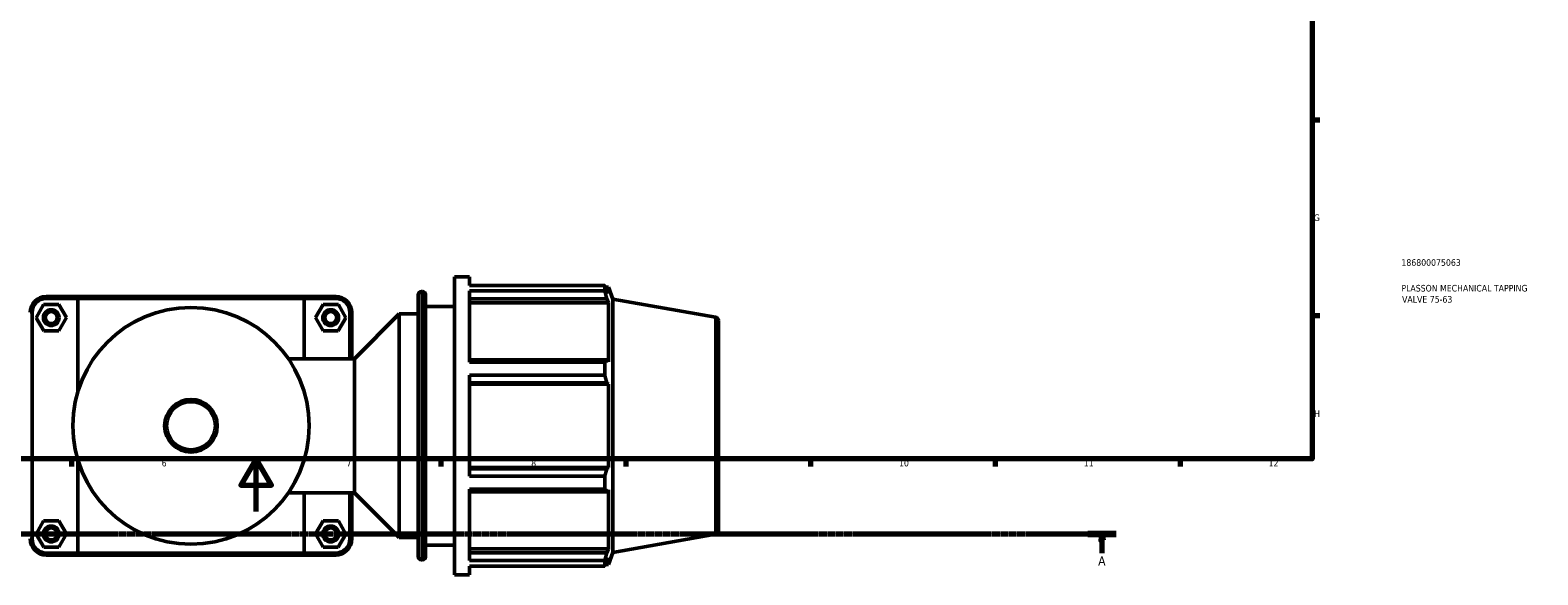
# Model space of a CAD drawing. Header units: millimetres. Extents: x 0 to 1053, y -24 to 1487.
# Tile 3 of 8: x 335 to 907, y -24 to 182. Entities that reach past the tile are written whole.
import ezdxf

# ---------------------------------------------------------------- set-up
doc = ezdxf.new("R2010")
doc.units = ezdxf.units.MM
doc.linetypes.add('CHAIN', pattern=[0.7087, 0.4724, -0.0591, 0.1181, -0.0591])
for name, color, linetype, lineweight in [('Border (ISO)', 7, 'Continuous', 70), ('Section Line (ISO)', 7, 'CHAIN', 70), ('Title (ISO)', 7, 'Continuous', 50), ('Visible (ISO)', 7, 'Continuous', 50), ('Visible Narrow (ISO)', 7, 'Continuous', 35)]:
    doc.layers.add(name, color=color, linetype=linetype, lineweight=lineweight)
doc.styles.add('Label Text (ISO)', font='tahoma.ttf')
doc.styles.add('Note Text (ISO)', font='tahoma.ttf')

# ---------------------------------------------------------------- blocks, each defined once
blk = doc.blocks.new('Borders Default Border')
at = {"layer": 'Border (ISO)'}
for p, q in [((821, 148.5), (823.9, 148.5)), ((821, 74.25), (823.9, 74.25)), ((350.42, 20), (350.42, 17.1)), ((490.58, 20), (490.58, 17.1)), ((560.67, 20), (560.67, 17.1)), ((630.75, 20), (630.75, 17.1)), ((700.83, 20), (700.83, 17.1)), ((770.92, 20), (770.92, 17.1))]:
    blk.add_line(p, q, dxfattribs=at)
at = {"layer": 'Border (ISO)', "flags": 128}
for points in [[(20, 20), (20, 574), (821, 574), (821, 20), (20, 20)], [(420.5, 0), (420.5, 20), (414.73, 10), (426.27, 10), (420.5, 20)]]:
    blk.add_lwpolyline(points, dxfattribs=at)
at = {"layer": 'Border (ISO)', "color": 232, "true_color": 0xca0064, "char_height": 2.5, "attachment_point": 7, "style": 'Note Text (ISO)'}
for s, insert in [('G', (821.61, 110.08)), ('H', (821.74, 35.88)), ('6', (384.66, 17.05)), ('7', (454.77, 17.1)), ('8', (524.81, 17.04)), ('9', (594.88, 17.05)), ('10', (664.29, 17.05)), ('11', (734.37, 17.1)), ('12', (804.46, 17.1))]:
    blk.add_mtext(s, dxfattribs=dict(at, insert=insert))
blk = doc.blocks.new('Title Blocks ISO')
at = {"layer": 'Title (ISO)', "color": 232, "true_color": 0xca0064, "style": 'Note Text (ISO)'}
for tag, p in [('PART_NUMBER_001', (33.84, 73.13)), ('DESCRIPTION_001', (33.84, 63.4)), ('DESCRIPTION_002', (34.09, 59.18))]:
    blk.add_attdef(tag, p, '', height=2.5, dxfattribs=at)
blk = doc.blocks.new('2dTransSection0')
at = {"layer": 'Section Line (ISO)', "linetype": 'CHAIN'}
blk.add_line((63.31, -8.46), (746.71, -8.46), dxfattribs=at)
at = {"layer": 'Section Line (ISO)', "linetype": 'Continuous', "lineweight": 140}
blk.add_line((735.91, -8.46), (746.71, -8.46), dxfattribs=at)
at = {"layer": 'Section Line (ISO)', "linetype": 'Continuous'}
for p, q in [((741.31, -8.46), (740.81, -10.96)), ((740.81, -10.96), (741.81, -10.96)), ((741.31, -10.96), (741.31, -8.46)), ((741.81, -10.96), (741.31, -8.46)), ((741.31, -15.82), (741.31, -10.96))]:
    blk.add_line(p, q, dxfattribs=at)
at = {"layer": 'Section Line (ISO)', "linetype": 'Continuous', "flags": 128}
blk.add_lwpolyline([(741.81, -10.96), (741.31, -8.46), (740.81, -10.96), (741.81, -10.96)], dxfattribs=at)
at = {"layer": 'Section Line (ISO)'}
blk.add_solid([(741.81, -10.96), (741.31, -8.46), (740.81, -10.96), (741.81, -10.96)], dxfattribs=at)
at = {"layer": 'Section Line (ISO)', "insert": (739.82, -20.46), "char_height": 3.5, "attachment_point": 7, "style": 'Label Text (ISO)'}
blk.add_mtext('A', dxfattribs=at)

msp = doc.modelspace()

# ---------------------------------------------------------------- linework, layer by layer
at = {"layer": 'Visible (ISO)'}
for p, q in [((495.781, -23.99), (495.781, 89.01)), ((495.781, 89.01), (501.431, 89.01)), ((501.431, 85.673), (501.431, 89.01)), ((353.313, 81.51), (340.881, 81.51)), ((340.881, 80.76), (352.82, 80.76)), ((438.743, 80.76), (352.82, 80.76)), ((352.82, 80.76), (352.82, 45.37)), ((353.313, 81.51), (438.249, 81.51)), ((450.681, 81.51), (438.249, 81.51)), ((438.743, 80.76), (450.681, 80.76)), ((438.743, 57.935), (438.743, 80.76)), ((481.924, -17.08), (481.924, 82.1)), ((483.184, 83.36), (483.521, 83.36)), ((484.781, 82.1), (484.781, -17.08)), ((501.431, 85.673), (552.689, 85.673)), ((501.431, 56.574), (501.431, 83.63)), ((552.689, 83.63), (501.431, 83.63)), ((501.431, 80.622), (553.511, 80.622)), ((552.689, 83.63), (552.689, 85.673)), ((553.047, 85.055), (554.128, 85.055)), ((554.128, 82.623), (553.511, 84.24)), ((553.511, 80.622), (554.128, 79.118)), ((554.128, 82.623), (554.128, 85.055)), ((555.781, 80.513), (554.128, 85.055)), ((555.781, -15.493), (555.781, 80.513)), ((594.74, 73.644), (555.781, 80.513)), ((335.531, -10.39), (335.531, 75.41)), ((339.868, 78.495), (337.008, 73.479)), ((345.641, 78.526), (339.868, 78.495)), ((348.555, 73.541), (345.641, 78.526)), ((443.008, 73.541), (445.921, 78.526)), ((445.921, 78.526), (451.695, 78.495)), ((451.695, 78.495), (454.555, 73.479)), ((456.031, 75.41), (456.031, 57.935)), ((456.781, 57.935), (456.781, 75.41)), ((457.831, 57.935), (474.781, 74.885)), ((474.781, -9.865), (474.781, 74.885)), ((474.781, 74.885), (481.924, 74.885)), ((484.781, 77.71), (495.781, 77.71)), ((501.431, 79.118), (554.128, 79.118)), ((554.128, 56.773), (554.128, 79.118)), ((337.008, 73.479), (339.921, 68.495)), ((345.695, 68.526), (348.555, 73.541)), ((445.868, 68.526), (443.008, 73.541)), ((454.555, 73.479), (451.641, 68.495)), ((595.781, 72.403), (595.781, -7.382)), ((339.921, 68.495), (345.695, 68.526)), ((451.641, 68.495), (445.868, 68.526)), ((432.722, 57.935), (457.831, 57.935)), ((457.831, 7.085), (457.831, 57.935)), ((553.511, 57.556), (501.431, 57.556)), ((554.128, 56.773), (553.511, 57.556)), ((501.431, 56.574), (552.689, 56.574)), ((501.431, 13.379), (501.431, 51.642)), ((552.689, 51.642), (501.431, 51.642)), ((552.689, 51.642), (552.689, 56.574)), ((501.431, 48.821), (553.511, 48.821)), ((501.431, 48.311), (554.128, 48.311)), ((553.511, 48.821), (554.128, 48.311)), ((554.128, 16.71), (554.128, 48.311)), ((352.82, 19.651), (352.82, -15.74)), ((501.431, 16.71), (554.128, 16.71)), ((553.511, 16.2), (501.431, 16.2)), ((501.431, 13.379), (552.689, 13.379)), ((552.689, 8.447), (552.689, 13.379)), ((554.128, 16.71), (553.511, 16.2)), ((432.722, 7.085), (457.831, 7.085)), ((438.743, -15.74), (438.743, 7.085)), ((456.031, 7.085), (456.031, -10.39)), ((456.781, -10.39), (456.781, 7.085)), ((457.831, 7.085), (474.781, -9.865)), ((501.431, -18.609), (501.431, 8.447)), ((552.689, 8.447), (501.431, 8.447)), ((501.431, 7.465), (553.511, 7.465)), ((553.511, 7.465), (554.128, 8.248)), ((554.128, -14.098), (554.128, 8.248)), ((339.868, -3.505), (337.008, -8.521)), ((345.641, -3.474), (339.868, -3.505)), ((348.555, -8.459), (345.641, -3.474)), ((443.008, -8.459), (445.921, -3.474)), ((445.921, -3.474), (451.695, -3.505)), ((451.695, -3.505), (454.555, -8.521)), ((337.008, -8.521), (339.921, -13.505)), ((345.695, -13.474), (348.555, -8.459)), ((445.868, -13.474), (443.008, -8.459)), ((454.555, -8.521), (451.641, -13.505)), ((474.781, -9.865), (481.924, -9.865)), ((594.74, -8.623), (555.781, -15.493)), ((339.921, -13.505), (345.695, -13.474)), ((352.82, -15.74), (340.881, -15.74)), ((340.881, -16.49), (353.313, -16.49)), ((352.82, -15.74), (438.743, -15.74)), ((438.249, -16.49), (353.313, -16.49)), ((438.249, -16.49), (450.681, -16.49)), ((450.681, -15.74), (438.743, -15.74)), ((451.641, -13.505), (445.868, -13.474)), ((484.781, -12.69), (495.781, -12.69)), ((501.431, -14.098), (554.128, -14.098)), ((553.511, -15.601), (501.431, -15.601)), ((554.128, -14.098), (553.511, -15.601)), ((555.781, -15.493), (554.128, -20.035)), ((483.184, -18.34), (483.521, -18.34)), ((501.431, -18.609), (552.689, -18.609)), ((501.431, -23.99), (501.431, -20.652)), ((552.689, -20.652), (501.431, -20.652)), ((552.689, -20.652), (552.689, -18.609)), ((553.047, -20.035), (554.128, -20.035)), ((553.511, -19.219), (554.128, -17.603)), ((554.128, -20.035), (554.128, -17.603)), ((495.781, -23.99), (501.431, -23.99))]:
    msp.add_line(p, q, dxfattribs=at)
for centre, radius in [((342.781, 73.51), 3), ((342.781, 73.51), 2.25), ((395.781, 32.51), 44.845), ((448.781, 73.51), 3), ((448.781, 73.51), 2.25), ((395.781, 32.51), 9.988), ((342.781, -8.49), 3), ((448.781, -8.49), 3), ((342.781, -8.49), 2.25), ((448.781, -8.49), 2.25)]:
    msp.add_circle(centre, radius, dxfattribs=at)
for centre, radius, start, end in [((340.881, 75.41), 6.1, 90, 180), ((340.881, 75.41), 5.35, 90, 180), ((450.681, 75.41), 6.1, 0, 90), ((450.681, 75.41), 5.35, 0, 90), ((483.184, 82.1), 1.26, 90, 180), ((483.521, 82.1), 1.26, 0, 90), ((594.521, 72.403), 1.26, 0, 80), ((340.881, -10.39), 6.1, 180, 270), ((340.881, -10.39), 5.35, 180, 270), ((450.681, -10.39), 6.1, 270, 0), ((450.681, -10.39), 5.35, 270, 0), ((594.521, -7.382), 1.26, 280, 0), ((483.184, -17.08), 1.26, 180, 270), ((483.521, -17.08), 1.26, 270, 0)]:
    msp.add_arc(centre, radius, start, end, dxfattribs=at)
for points in [[(353.313, 81.51), (353.148, 81.261), (352.983, 81.011), (352.82, 80.76)], [(438.249, 81.51), (438.414, 81.261), (438.579, 81.011), (438.743, 80.76)], [(353.313, -16.49), (353.148, -16.24), (352.983, -15.99), (352.82, -15.74)], [(438.249, -16.49), (438.414, -16.24), (438.579, -15.99), (438.743, -15.74)]]:
    msp.add_open_spline(points, degree=3, dxfattribs=at)
for points, weights in [([(552.689, 85.673), (553.116, 84.942), (553.511, 84.24)], [1, 1.00175658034, 1.00269704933]), ([(553.511, 80.622), (553.116, 82.095), (552.689, 83.63)], [1.00269704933, 1.00175658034, 1]), ([(552.689, 56.574), (553.116, 57.075), (553.511, 57.556)], [1, 1.00175658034, 1.00269704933]), ([(553.511, 48.821), (553.116, 50.202), (552.689, 51.642)], [1.00269704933, 1.00175658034, 1]), ([(552.689, 13.379), (553.116, 14.818), (553.511, 16.2)], [1, 1.00175658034, 1.00269704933]), ([(553.511, 7.465), (553.116, 7.946), (552.689, 8.447)], [1.00269704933, 1.00175658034, 1]), ([(552.689, -18.609), (553.116, -17.074), (553.511, -15.601)], [1, 1.00175658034, 1.00269704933]), ([(553.511, -19.219), (553.116, -19.921), (552.689, -20.652)], [1.00269704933, 1.00175658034, 1])]:
    msp.add_rational_spline(points, weights, degree=2, dxfattribs=at)
at = {"layer": 'Visible Narrow (ISO)'}
for p, q in [((340.881, 80.798), (340.881, 81.473)), ((450.681, 80.798), (450.681, 81.473)), ((483.184, 82.734), (483.184, -17.714)), ((483.521, -17.714), (483.521, 82.734)), ((335.494, 75.41), (334.819, 75.41)), ((456.069, 75.41), (456.744, 75.41)), ((594.74, -8.117), (594.74, 73.137)), ((335.494, -10.39), (334.819, -10.39)), ((456.069, -10.39), (456.744, -10.39)), ((340.881, -15.777), (340.881, -16.452)), ((450.681, -15.777), (450.681, -16.452))]:
    msp.add_line(p, q, dxfattribs=at)
msp.add_circle((395.781, 32.51), 8.988, dxfattribs=at)

# ---------------------------------------------------------------- block references
msp.add_blockref('Borders Default Border', (0, 0))
msp.add_blockref('Title Blocks ISO', (821, 20)).add_auto_attribs({'PART_NUMBER_001': '186800075063', 'DESCRIPTION_001': 'PLASSON MECHANICAL TAPPING', 'DESCRIPTION_002': 'VALVE 75-63'})
at = {"layer": 'Section Line (ISO)'}
msp.add_blockref('2dTransSection0', (0, 0), dxfattribs=at)

doc.saveas('drawing.dxf')
